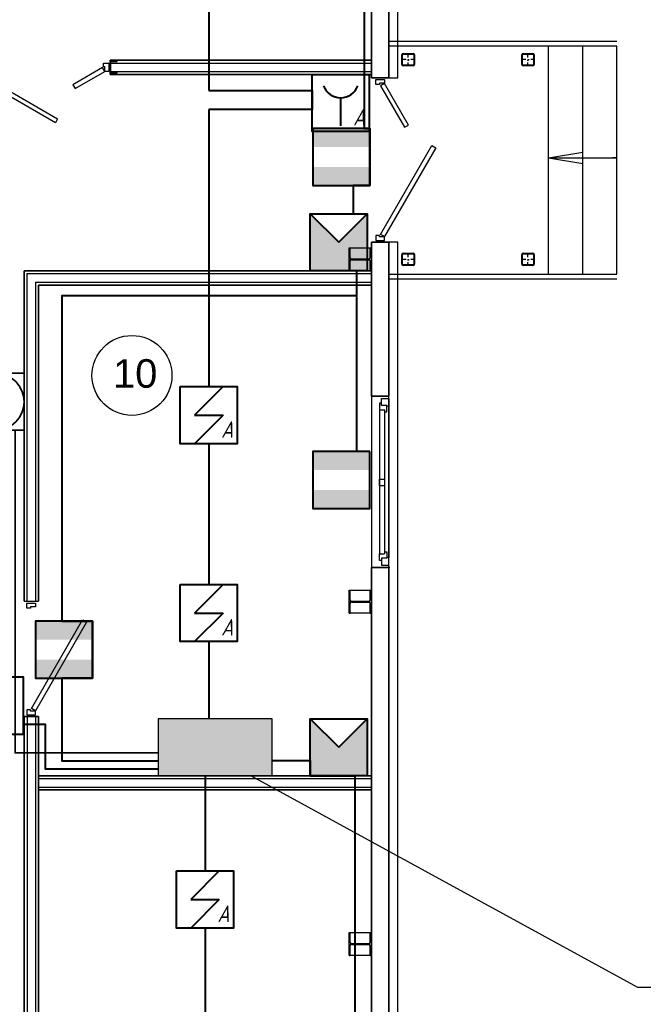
# Model space of a CAD drawing. Header units: millimetres. Extents: x -119471 to 297097, y -64331 to 65495.
# Tile 19 of 54: x -94761 to -89296, y -22631 to -14002. Entities that reach past the tile are written whole.
import ezdxf

# ---------------------------------------------------------------- set-up
doc = ezdxf.new("R2010")
doc.units = ezdxf.units.MM
doc.linetypes.add('GOST2.303 5', pattern=[75, 32.25, -21.5, 1.5, -19.75])
for name, color, linetype, lineweight in [('13 названия помещений', 14, 'Continuous', 25), ('40 ОПС', 1, 'Continuous', 25), ('41 ПС датчики', 1, 'Continuous', 40), ('43 ОС датчики', 82, 'Continuous', 40), ('45 ДПЛС', 232, 'Continuous', 40), ('60 Оповещение', 213, 'Continuous', 35)]:
    doc.layers.add(name, color=color, linetype=linetype, lineweight=lineweight)
doc.styles.add('GOST 2.304', font='cs_gost2304.shx')
doc.styles.add('СГЕНЕРИР_СТИЛЬ_1', font='arial.ttf')

# ---------------------------------------------------------------- blocks, each defined once
blk = doc.blocks.new('A$C2C87110B')
at = {"layer": '43 ОС датчики'}
blk.add_hatch(color=0, dxfattribs=at).paths.add_polyline_path([(0, 0), (2.5, 2.5), (-2.5, 2.5), (-2.5, -2.5), (2.5, -2.5)])
at = {"layer": '43 ОС датчики', "color": 0}
for p, q in [((2.5, 2.5), (0, 0)), ((0, 0), (2.5, -2.5))]:
    blk.add_line(p, q, dxfattribs=at)
blk.add_lwpolyline([(-2.5, 2.5), (2.5, 2.5), (2.5, -2.5), (-2.5, -2.5)], close=True, dxfattribs=at)
blk = doc.blocks.new('A$C71DB1A2A')
at = {"layer": '41 ПС датчики', "color": 0, "ltscale": 20}
for p, q in [((125, 250), (-125, 0)), ((-125, 0), (125, 0)), ((125, 0), (-125, -250))]:
    blk.add_line(p, q, dxfattribs=at)
at = {"layer": '41 ПС датчики', "color": 0}
blk.add_lwpolyline([(-250, 250), (250, 250), (250, -250), (-250, -250)], close=True, dxfattribs=at)
at = {"layer": '41 ПС датчики', "color": 0, "style": 'GOST 2.304', "oblique": 15}
blk.add_text('А', height=145.3, dxfattribs=at).set_placement((108.3, -197.5))
blk = doc.blocks.new('A$C1DCD67E7')
at = {"layer": '41 ПС датчики', "color": 0}
blk.add_line((0, -200), (0, 50), dxfattribs=at)
blk.add_lwpolyline([(-250, 250), (250, 250), (250, -250), (-250, -250)], close=True, dxfattribs=at)
blk.add_arc((0, 206.3), 160.2, 200.57369, 339.42631, dxfattribs=at)
at = {"layer": '41 ПС датчики', "color": 0, "style": 'GOST 2.304', "oblique": 15}
blk.add_text('А', height=145.3, dxfattribs=at).set_placement((108.3, -197.5))

msp = doc.modelspace()

# ---------------------------------------------------------------- hatches: boundary and pattern name
at = {"layer": '40 ОПС', "ltscale": 100}
h = msp.add_hatch(color=256, dxfattribs=at)
h.dxf.hatch_style = 1
h.paths.add_polyline_path([(-92547.4, -20627.5), (-92547.4, -20127.5), (-93547.4, -20127.5), (-93547.4, -20627.5)])
at = {"layer": '43 ОС датчики'}
h = msp.add_hatch(color=256, dxfattribs=at)
h.paths.add_polyline_path([(-92191.9, -14954.9), (-91691.9, -14954.9), (-91691.9, -15116.9), (-92191.9, -15116.9)])
h.paths.add_polyline_path([(-92191.9, -15293), (-91691.9, -15293), (-91691.9, -15454.9), (-92191.9, -15454.9)])
h = msp.add_hatch(color=256, dxfattribs=at)
h.paths.add_polyline_path([(-92191.9, -17786.5), (-91691.9, -17786.5), (-91691.9, -17948.5), (-92191.9, -17948.5)])
h.paths.add_polyline_path([(-92191.9, -18124.5), (-91691.9, -18124.5), (-91691.9, -18286.5), (-92191.9, -18286.5)])
h = msp.add_hatch(color=256, dxfattribs=at)
h.paths.add_polyline_path([(-94622.9, -19273), (-94122.9, -19273), (-94122.9, -19435), (-94622.9, -19435)])
h.paths.add_polyline_path([(-94622.9, -19611), (-94122.9, -19611), (-94122.9, -19773), (-94622.9, -19773)])

# ---------------------------------------------------------------- linework, layer by layer
at = {"linetype": 'Continuous'}
for p, q in [((-89527.3, -14193.7), (-91526.9, -14193.7)), ((-89527.3, -14233.7), (-91526.9, -14233.7)), ((-90127.3, -16233.7), (-90127.3, -14233.7)), ((-89827.3, -16233.7), (-89827.3, -14233.7)), ((-89527.3, -16233.7), (-89527.3, -14233.7)), ((-91411.9, -14395.3), (-91411.9, -14309.5)), ((-91405.9, -14395.3), (-91405.9, -14309.5)), ((-91399.8, -14297.4), (-91314, -14297.4)), ((-91399.8, -14303.4), (-91314, -14303.4)), ((-91308, -14309.5), (-91308, -14395.3)), ((-91301.9, -14309.5), (-91301.9, -14395.3)), ((-90361.9, -14395.3), (-90361.9, -14309.5)), ((-90355.9, -14395.3), (-90355.9, -14309.5)), ((-90349.8, -14297.4), (-90264, -14297.4)), ((-90349.8, -14303.4), (-90264, -14303.4)), ((-90258, -14309.5), (-90258, -14395.3)), ((-90251.9, -14309.5), (-90251.9, -14395.3)), ((-93966.9, -14377.4), (-93966.9, -14461.4)), ((-93966.9, -14382.4), (-93966.9, -14456.4)), ((-93966.9, -14382.4), (-91676.9, -14382.4)), ((-93963.9, -14461.4), (-93963.9, -14377.4)), ((-93963.9, -14441.4), (-93963.9, -14377.4)), ((-93963.9, -14441.4), (-93963.9, -14377.4)), ((-93963.9, -14377.4), (-93963.9, -14459.4)), ((-93963.9, -14377.4), (-93963.9, -14461.4)), ((-93906.9, -14369.4), (-93958.9, -14369.4)), ((-93906.9, -14372.4), (-93958.9, -14372.4)), ((-93906.9, -14372.4), (-93906.9, -14369.4)), ((-91314, -14401.3), (-91399.8, -14401.3)), ((-91314, -14407.4), (-91399.8, -14407.4)), ((-90264, -14401.3), (-90349.8, -14401.3)), ((-90264, -14407.4), (-90349.8, -14407.4)), ((-93966.9, -14457.4), (-91676.9, -14457.4)), ((-93958.9, -14466.4), (-93906.9, -14466.4)), ((-93958.9, -14469.4), (-93906.9, -14469.4)), ((-93906.9, -14469.4), (-93906.9, -14466.4)), ((-91638.9, -14512.4), (-91564.9, -14512.4)), ((-90127.3, -15213.7), (-89826.8, -15163.4)), ((-90127.3, -15213.7), (-89826.8, -15263.9)), ((-90127.3, -15213.7), (-89527.3, -15213.7)), ((-89527.3, -15213.7), (-89567.3, -15213.7)), ((-91638.9, -15952.4), (-91564.9, -15952.4)), ((-91874.4, -16002.4), (-91864.4, -16002.4)), ((-91874.4, -16202.4), (-91874.4, -16002.4)), ((-91864.4, -16086.1), (-91864.4, -16002.4)), ((-91689.4, -16086.1), (-91689.4, -16002.4)), ((-91689.4, -16002.4), (-91679.4, -16002.4)), ((-91679.4, -16202.4), (-91679.4, -16002.4)), ((-91399.8, -16047.4), (-91314, -16047.4)), ((-90349.8, -16047.4), (-90264, -16047.4)), ((-91864.4, -16202.4), (-91864.4, -16118.6)), ((-91851.4, -16099.1), (-91702.4, -16099.1)), ((-91851.4, -16105.6), (-91702.4, -16105.6)), ((-91689.4, -16202.4), (-91689.4, -16118.6)), ((-91411.9, -16145.3), (-91411.9, -16059.5)), ((-91405.9, -16145.3), (-91405.9, -16059.5)), ((-91399.8, -16053.4), (-91314, -16053.4)), ((-91308, -16059.5), (-91308, -16145.3)), ((-91301.9, -16059.5), (-91301.9, -16145.3)), ((-90361.9, -16145.3), (-90361.9, -16059.5)), ((-90355.9, -16145.3), (-90355.9, -16059.5)), ((-90349.8, -16053.4), (-90264, -16053.4)), ((-90258, -16059.5), (-90258, -16145.3)), ((-90251.9, -16059.5), (-90251.9, -16145.3)), ((-91874.4, -16202.4), (-91864.4, -16202.4)), ((-91689.4, -16202.4), (-91679.4, -16202.4)), ((-91314, -16151.3), (-91399.8, -16151.3)), ((-91314, -16157.4), (-91399.8, -16157.4)), ((-90264, -16151.3), (-90349.8, -16151.3)), ((-90264, -16157.4), (-90349.8, -16157.4)), ((-94696.9, -16227.4), (-91676.9, -16227.4)), ((-94696.9, -16227.4), (-94696.9, -19099)), ((-94621.9, -16302.4), (-91676.9, -16302.4)), ((-94621.9, -16302.4), (-94621.9, -19099)), ((-91526.9, -16233.7), (-89527.3, -16233.7)), ((-91526.9, -16273.7), (-89527.3, -16273.7)), ((-91590.9, -17302.4), (-91526.9, -17302.4)), ((-91590.9, -17382.4), (-91590.9, -17322.4)), ((-91590.9, -17322.4), (-91526.9, -17322.4)), ((-91526.9, -17322.4), (-91526.9, -17388.4)), ((-91608.9, -17362.4), (-91608.9, -17422.4)), ((-91590.9, -17362.4), (-91608.9, -17362.4)), ((-91608.9, -17422.4), (-91560.9, -17422.4)), ((-91608.9, -17422.4), (-91608.9, -18692.1)), ((-91544.9, -17382.4), (-91590.9, -17382.4)), ((-91562.9, -17422.4), (-91562.9, -18682.4)), ((-91544.9, -17438.4), (-91544.9, -17382.4)), ((-91526.9, -17388.4), (-91544.9, -17388.4)), ((-91526.9, -17388.4), (-91526.9, -18716.4)), ((-91562.9, -17438.4), (-91544.9, -17438.4)), ((-91608.9, -18087.3), (-91608.9, -18027.3)), ((-91608.9, -18027.3), (-91562.9, -18027.3)), ((-91562.9, -18087.3), (-91608.9, -18087.3)), ((-91608.9, -18742.4), (-91608.9, -18682.4)), ((-91608.9, -18682.4), (-91562.9, -18682.4)), ((-91544.9, -18722.4), (-91590.9, -18722.4)), ((-91590.9, -18722.4), (-91590.9, -18782.4)), ((-91562.9, -18666.4), (-91544.9, -18666.4)), ((-91544.9, -18666.4), (-91544.9, -18722.4)), ((-91526.9, -18716.4), (-91544.9, -18716.4)), ((-91526.9, -18782.4), (-91526.9, -18716.4)), ((-91516.4, -18802.4), (-91641.4, -18802.4)), ((-91590.9, -18742.4), (-91608.9, -18742.4)), ((-91590.9, -18782.4), (-91526.9, -18782.4)), ((-91874.4, -19002.4), (-91864.4, -19002.4)), ((-91874.4, -19202.4), (-91874.4, -19002.4)), ((-91872.9, -19002.4), (-91864.4, -19002.4)), ((-91864.4, -19086.1), (-91864.4, -19002.4)), ((-91864.4, -19002.4), (-91689.4, -19002.4)), ((-91689.4, -19086.1), (-91689.4, -19002.4)), ((-91689.4, -19002.4), (-91679.4, -19002.4)), ((-91689.4, -19002.4), (-91679.4, -19002.4)), ((-91679.4, -19202.4), (-91679.4, -19002.4)), ((-91679.4, -19002.4), (-91679.4, -19202.4)), ((-94721.9, -19099), (-94596.9, -19099)), ((-94696.9, -19099), (-94596.9, -19099)), ((-91864.4, -19202.4), (-91864.4, -19118.6)), ((-91851.4, -19099.1), (-91702.4, -19099.1)), ((-91851.4, -19105.6), (-91702.4, -19105.6)), ((-91689.4, -19202.4), (-91689.4, -19118.6)), ((-91874.4, -19202.4), (-91864.4, -19202.4)), ((-91864.4, -19202.4), (-91872.9, -19202.4)), ((-91689.4, -19202.4), (-91864.4, -19202.4)), ((-91689.4, -19202.4), (-91679.4, -19202.4)), ((-91679.4, -19202.4), (-91689.4, -19202.4)), ((-94657.5, -20039), (-94209.2, -19262.4)), ((-94174.1, -19281.6), (-94622.9, -20059)), ((-94208.7, -19261.6), (-94174.1, -19281.6)), ((-94622.9, -20059), (-94657.5, -20039)), ((-94696.6, -20109), (-94696.6, -23798.8)), ((-94621.6, -20109), (-94621.6, -23798.8)), ((-94596.9, -20652.5), (-91676.9, -20652.5)), ((-94596.9, -20727.5), (-91676.9, -20727.5)), ((-91874.4, -22002.4), (-91864.4, -22002.4)), ((-91874.4, -22202.4), (-91874.4, -22002.4)), ((-91864.4, -22086.1), (-91864.4, -22002.4)), ((-91689.4, -22086.1), (-91689.4, -22002.4)), ((-91689.4, -22002.4), (-91679.4, -22002.4)), ((-91679.4, -22202.4), (-91679.4, -22002.4)), ((-91864.4, -22202.4), (-91864.4, -22118.6)), ((-91851.4, -22099.1), (-91702.4, -22099.1)), ((-91851.4, -22105.6), (-91702.4, -22105.6)), ((-91689.4, -22202.4), (-91689.4, -22118.6)), ((-91874.4, -22202.4), (-91864.4, -22202.4)), ((-91689.4, -22202.4), (-91679.4, -22202.4))]:
    msp.add_line(p, q, dxfattribs=at)
at = {"linetype": 'GOST2.303 5'}
for p, q in [((-91356.9, -14409.6), (-91356.9, -14295.2)), ((-90306.9, -14409.6), (-90306.9, -14295.2)), ((-91299.7, -14352.4), (-91414.1, -14352.4)), ((-90249.7, -14352.4), (-90364.1, -14352.4)), ((-91356.9, -16159.6), (-91356.9, -16045.2)), ((-90306.9, -16159.6), (-90306.9, -16045.2)), ((-91876.4, -16102.4), (-91677.4, -16102.4)), ((-91776.9, -16097.1), (-91776.9, -16107.6)), ((-91299.7, -16102.4), (-91414.1, -16102.4)), ((-90249.7, -16102.4), (-90364.1, -16102.4)), ((-91876.4, -19102.4), (-91677.4, -19102.4)), ((-91776.9, -19097.1), (-91776.9, -19107.6)), ((-91876.4, -22102.4), (-91677.4, -22102.4)), ((-91776.9, -22097.1), (-91776.9, -22107.6))]:
    msp.add_line(p, q, dxfattribs=at)
at = {"linetype": 'Continuous', "lineweight": 35}
for p, q in [((-93966.9, -14357.4), (-91677, -14357.4)), ((-92559.1, -14357.4), (-93966.9, -14357.4)), ((-93966.9, -14482.4), (-93966.9, -14357.4)), ((-93966.9, -14482.4), (-91676.9, -14482.4)), ((-94721.9, -16202.4), (-91676.9, -16202.4)), ((-94721.9, -16202.4), (-94721.9, -19099)), ((-94596.9, -16327.4), (-91676.9, -16327.4)), ((-94596.9, -16327.4), (-94596.9, -19099)), ((-94726.6, -20109), (-94601.6, -20109)), ((-94721.9, -20109), (-94721.9, -23798.8)), ((-94696.9, -20109), (-94596.9, -20109)), ((-94696.9, -20109), (-94596.9, -20109)), ((-94596.9, -20109), (-94596.9, -23798.8)), ((-94596.9, -20627.5), (-91676.9, -20627.5)), ((-94596.9, -20752.5), (-91676.9, -20752.5))]:
    msp.add_line(p, q, dxfattribs=at)
at = {"linetype": 'Continuous', "flags": 128}
for points in [[(-91526.9, -14512.4), (-91446.9, -14512.4), (-91446.9, -9772.4), (-99676.6, -9772.4), (-99676.6, -9852.4)], [(-96606.9, -35402), (-96606.9, -37432.4), (-91446.9, -37432.4), (-91446.9, -15952.4), (-91526.9, -15952.4)]]:
    msp.add_lwpolyline(points, dxfattribs=at)
at = {"linetype": 'Continuous', "lineweight": 35, "flags": 128}
for points in [[(-91676.9, -14512.4), (-91526.9, -14512.4), (-91526.9, -9852.4), (-91676.9, -9852.4)], [(-91676.9, -17302.4), (-91526.9, -17302.4), (-91526.9, -15952.4), (-91676.9, -15952.4)], [(-91676.9, -23302.5), (-91526.9, -23302.5), (-91526.9, -18802.4), (-91676.9, -18802.4)]]:
    msp.add_lwpolyline(points, close=True, dxfattribs=at)
at = {"linetype": 'Continuous', "flags": 128}
for points in [[(-93980.9, -14382.4), (-93980.9, -14456.4), (-94013.9, -14456.4), (-94013.9, -14414.4), (-94025.9, -14414.4), (-94025.9, -14382.4)], [(-95207.9, -14421.8), (-94428.5, -14871.8), (-94448.5, -14906.4), (-95227.9, -14456.4)], [(-94035.9, -14421.8), (-94295.7, -14571.8), (-94275.7, -14606.4), (-94015.9, -14456.4)], [(-91638.9, -14526.4), (-91564.9, -14526.4), (-91564.9, -14559.4), (-91606.9, -14559.4), (-91606.9, -14571.4), (-91638.9, -14571.4)], [(-91599.5, -14581.4), (-91389.3, -14945.6), (-91354.6, -14925.6), (-91564.9, -14561.4)], [(-91599.5, -15883.4), (-91149.5, -15104), (-91114.9, -15124), (-91564.9, -15903.4)], [(-91638.9, -15938.4), (-91564.9, -15938.4), (-91564.9, -15905.4), (-91606.9, -15905.4), (-91606.9, -15893.4), (-91638.9, -15893.4)], [(-91874.4, -16002.4), (-91676.9, -16002.4), (-91676.9, -16202.4), (-91874.4, -16202.4)], [(-91526.9, -17302.4), (-91676.9, -17302.4), (-91676.9, -18802.4), (-91526.9, -18802.4)], [(-91874.4, -19002.4), (-91676.9, -19002.4), (-91676.9, -19202.4), (-91874.4, -19202.4)], [(-94696.9, -19114), (-94622.9, -19114), (-94622.9, -19147), (-94664.9, -19147), (-94664.9, -19159), (-94696.9, -19159)], [(-94696.9, -20094), (-94622.9, -20094), (-94622.9, -20061), (-94664.9, -20061), (-94664.9, -20049), (-94696.9, -20049)], [(-91874.4, -22002.4), (-91676.9, -22002.4), (-91676.9, -22202.4), (-91874.4, -22202.4)]]:
    msp.add_lwpolyline(points, close=True, dxfattribs=at)
at = {"linetype": 'Continuous'}
msp.add_circle((-93777.3, -17119.7), 350, dxfattribs=at)
for centre, radius, start, end in [((-91399.8, -14309.5), 12.1, 90, 180), ((-91399.8, -14309.5), 6.05, 90, 180), ((-91314, -14309.5), 12.1, 0, 90), ((-91314, -14309.5), 6.05, 0, 90), ((-90349.8, -14309.5), 12.1, 90, 180), ((-90349.8, -14309.5), 6.05, 90, 180), ((-90264, -14309.5), 12.1, 0, 90), ((-90264, -14309.5), 6.05, 0, 90), ((-93958.9, -14377.4), 8, 90, 180), ((-93958.9, -14377.4), 5, 90, 180), ((-91399.8, -14395.3), 12.1, 180, 270), ((-91399.8, -14395.3), 6.05, 180, 270), ((-91314, -14395.3), 12.1, 270, 0), ((-91314, -14395.3), 6.05, 270, 0), ((-90349.8, -14395.3), 12.1, 180, 270), ((-90349.8, -14395.3), 6.05, 180, 270), ((-90264, -14395.3), 12.1, 270, 0), ((-90264, -14395.3), 6.05, 270, 0), ((-93958.9, -14461.4), 8, 180, 270), ((-93958.9, -14461.4), 5, 180, 270), ((-91399.8, -16059.5), 12.1, 90, 180), ((-91314, -16059.5), 12.1, 0, 90), ((-90349.8, -16059.5), 12.1, 90, 180), ((-90264, -16059.5), 12.1, 0, 90), ((-91851.4, -16086.1), 13, 180, 270), ((-91851.4, -16118.6), 13, 90, 180), ((-91702.4, -16086.1), 13, 270, 0), ((-91702.4, -16118.6), 13, 0, 90), ((-91399.8, -16059.5), 6.05, 90, 180), ((-91314, -16059.5), 6.05, 0, 90), ((-90349.8, -16059.5), 6.05, 90, 180), ((-90264, -16059.5), 6.05, 0, 90), ((-91399.8, -16145.3), 12.1, 180, 270), ((-91399.8, -16145.3), 6.05, 180, 270), ((-91314, -16145.3), 12.1, 270, 0), ((-91314, -16145.3), 6.05, 270, 0), ((-90349.8, -16145.3), 12.1, 180, 270), ((-90349.8, -16145.3), 6.05, 180, 270), ((-90264, -16145.3), 12.1, 270, 0), ((-90264, -16145.3), 6.05, 270, 0), ((-91851.4, -19086.1), 13, 180, 270), ((-91851.4, -19118.6), 13, 90, 180), ((-91702.4, -19086.1), 13, 270, 0), ((-91702.4, -19118.6), 13, 0, 90), ((-91851.4, -22086.1), 13, 180, 270), ((-91702.4, -22086.1), 13, 270, 0), ((-91851.4, -22118.6), 13, 90, 180), ((-91702.4, -22118.6), 13, 0, 90)]:
    msp.add_arc(centre, radius, start, end, dxfattribs=at)
at = {"layer": '13 названия помещений', "lineweight": 25, "ltscale": 100}
for p, q in [((-92733.5, -20627.5), (-89347.8, -22479.5)), ((-89347.8, -22479.5), (-72855.4, -22479.5))]:
    msp.add_line(p, q, dxfattribs=at)
at = {"layer": '40 ОПС'}
msp.add_lwpolyline([(-92547.4, -20127.5), (-93547.4, -20127.5), (-93547.4, -20627.5), (-92547.4, -20627.5)], close=True, dxfattribs=at)
at = {"layer": '43 ОС датчики'}
for points in [[(-91691.9, -14954.9), (-92191.9, -14954.9), (-92191.9, -15454.9), (-91691.9, -15454.9)], [(-91691.9, -17786.5), (-92191.9, -17786.5), (-92191.9, -18286.5), (-91691.9, -18286.5)], [(-94122.9, -19273), (-94622.9, -19273), (-94622.9, -19773), (-94122.9, -19773)]]:
    msp.add_lwpolyline(points, close=True, dxfattribs=at)
at = {"layer": '43 ОС датчики', "ltscale": 100}
msp.add_lwpolyline([(-95226.6, -20264.5), (-94726.6, -20264.5), (-94726.6, -19764.5), (-95226.6, -19764.5)], close=True, dxfattribs=at)
at = {"layer": '45 ДПЛС', "ltscale": 100}
for p, q in [((-93103.8, -13455.1), (-93103.8, -14623.2)), ((-93103.8, -14623.2), (-92198.1, -14623.2)), ((-92198.1, -14623.2), (-92198.1, -14790.6)), ((-92198.1, -14790.6), (-93103.8, -14790.6)), ((-93103.8, -14790.6), (-93103.8, -17217.9)), ((-93103.8, -17717.9), (-93103.8, -18951.9)), ((-93103.8, -19451.9), (-93103.8, -20127.5)), ((-93136.9, -20627.5), (-93136.9, -21462.3)), ((-93136.9, -21962.3), (-93136.9, -23754.7))]:
    msp.add_line(p, q, dxfattribs=at)
at = {"layer": '45 ДПЛС', "color": 82, "ltscale": 100}
for points in [[(-91741.7, -10069.7), (-91741.7, -14954.9), (-91691.9, -14954.9), (-91691.9, -15454.9), (-91837.2, -15454.9), (-91837.2, -15454.9), (-91837.2, -15702.4), (-91714.8, -15702.4), (-91714.8, -16202.4), (-91808.4, -16202.4), (-91808.4, -16422.6), (-94391.3, -16422.6), (-94391.3, -19273), (-94122.9, -19273), (-94122.9, -19773), (-94391.3, -19773), (-94391.3, -20497.5), (-93547.4, -20497.5)], [(-93547.4, -20568.8), (-94535.3, -20568.8), (-94535.3, -20179.6), (-94721.9, -20179.6)], [(-92547.4, -20493.9), (-92214.8, -20493.9), (-92214.8, -20627.5), (-91823.6, -20627.5), (-91823.3, -23772.8), (-91691.9, -23772.8), (-91691.9, -24272.8), (-91822.1, -24272.8), (-91822.1, -24702.4), (-91714.8, -24702.4), (-91714.8, -25202.4), (-91820.6, -25202.4), (-91820, -26824.1), (-91691.9, -26824.1), (-91691.9, -27324.1), (-91819.7, -27324.1), (-91819.7, -29477.4)]]:
    msp.add_lwpolyline(points, dxfattribs=at)
at = {"layer": '45 ДПЛС', "ltscale": 100}
msp.add_lwpolyline([(-91808.4, -16422.6), (-91808.4, -17786.5)], dxfattribs=at)
at = {"layer": '60 Оповещение'}
msp.add_lwpolyline([(-94721.9, -17100.6), (-95221.9, -17100.6), (-95221.9, -17600.6), (-94721.9, -17600.6)], close=True, dxfattribs=at)
at = {"layer": '60 Оповещение', "ltscale": 100}
msp.add_lwpolyline([(-93547.4, -20426.9), (-94800.6, -20426.9), (-94800.6, -17600.6)], dxfattribs=at)
at = {"layer": '60 Оповещение'}
msp.add_circle((-94971.9, -17350.6), 250, dxfattribs=at)

# ---------------------------------------------------------------- block references
at = {"layer": '41 ПС датчики', "lineweight": 35, "ltscale": 100}
for name, p in [('A$C1DCD67E7', (-91948.1, -14732.4)), ('A$C71DB1A2A', (-93103.8, -17467.9)), ('A$C71DB1A2A', (-93103.8, -19201.9)), ('A$C71DB1A2A', (-93136.9, -21712.3))]:
    msp.add_blockref(name, p, dxfattribs=at)
at = {"layer": '43 ОС датчики', "xscale": 100, "yscale": 100, "zscale": 100, "rotation": 90.00000000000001}
for p in [(-91964.8, -15952.4), (-91964.8, -20377.5)]:
    msp.add_blockref('A$C2C87110B', p, dxfattribs=at)

# ---------------------------------------------------------------- texts
at = {"linetype": 'Continuous', "insert": (-93943.1, -17231), "char_height": 250, "attachment_point": 7, "style": 'СГЕНЕРИР_СТИЛЬ_1'}
msp.add_mtext('\\A1;{\\fArial|b0|i0|c204|p38;10}', dxfattribs=at)

doc.saveas('drawing.dxf')
